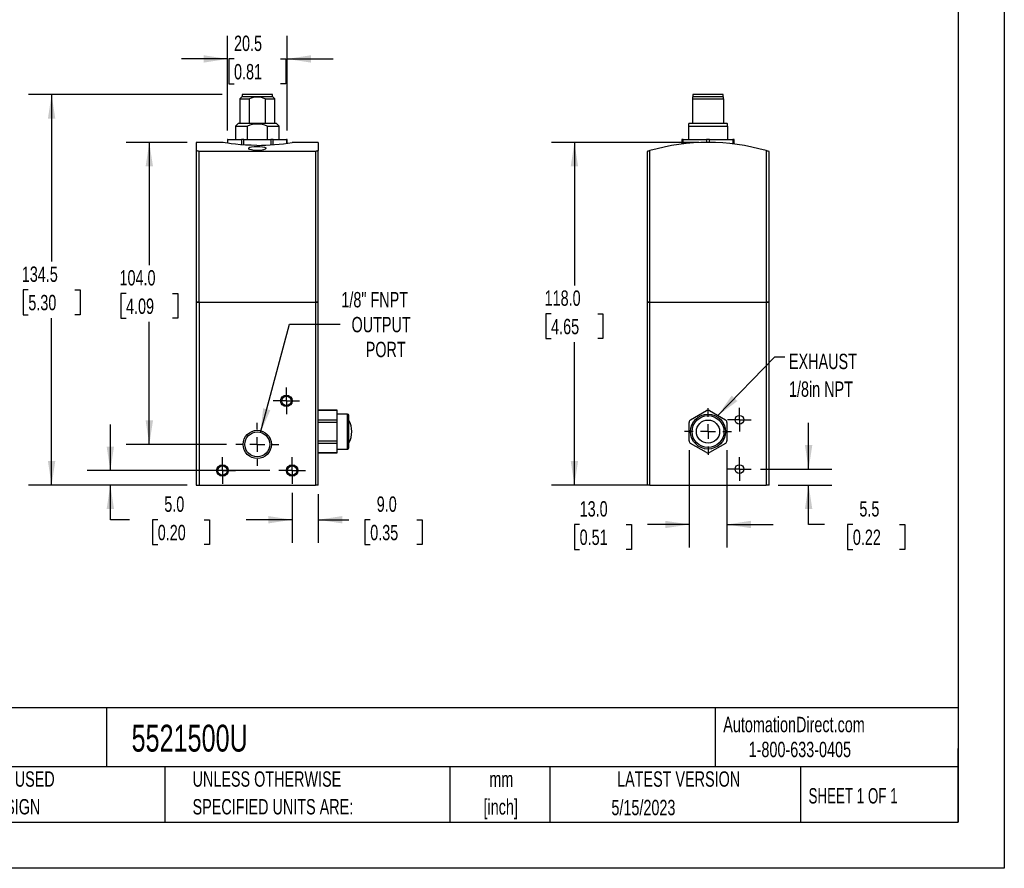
# Model space of a CAD drawing. Header units: millimetres. Extents: x 0 to 699, y 0 to 540.
# Tile 3 of 4: x 360 to 699, y 0 to 292. Entities that reach past the tile are written whole.
import ezdxf

# ---------------------------------------------------------------- set-up
doc = ezdxf.new("R2010")
doc.units = ezdxf.units.MM
doc.header["$LTSCALE"] = 2.5
doc.linetypes.add('CENTERX2', pattern=[20.32, 12.7, -2.54, 2.54, -2.54])
doc.layers.add('CENTER', color=40, linetype='CENTERX2')
doc.layers.add('DIMENSIONS', color=140, linetype='Continuous', lineweight=25)
doc.layers.add('TEXT', color=140, linetype='Continuous', lineweight=25)
doc.styles.add('SLDTEXTSTYLE0', font='TXT', dxfattribs={"width": 0.7})
doc.styles.add('SLDTEXTSTYLE1', font='TXT', dxfattribs={"width": 0.65})
doc.dimstyles.new('SLDDIMSTYLE0', dxfattribs={"dimtxt": 5.39502, "dimasz": 8.255, "dimexe": 0, "dimexo": 0.0625, "dimgap": 1.348755, "dimtad": 0, "dimtih": 1, "dimtoh": 1, "dimrnd": 1e-09, "dimzin": 4, "dimdsep": 46, "dimtxsty": 'SLDTEXTSTYLE0', "dimsah": 1, "dimcen": 0.09, "dimadec": 0, "dimazin": 1, "dimtfac": 1, "dimtmove": 0, "dimatfit": 0, "dimfxl": 0, "dimfrac": 2, "dimtolj": 1, "dimtzin": 12, "dimarcsym": 0})
doc.dimstyles.new('SLDDIMSTYLE1', dxfattribs={"dimtxt": 5.39502, "dimasz": 8.255, "dimexe": 0, "dimexo": 0.0625, "dimgap": 1.348755, "dimtad": 0, "dimtih": 1, "dimtoh": 1, "dimrnd": 1e-09, "dimzin": 12, "dimdsep": 46, "dimtxsty": 'SLDTEXTSTYLE0', "dimsah": 1, "dimcen": 0.09, "dimadec": 0, "dimazin": 3, "dimtfac": 1, "dimtmove": 0, "dimatfit": 0, "dimfxl": 0, "dimfrac": 2, "dimtolj": 1, "dimtzin": 12, "dimarcsym": 0})
doc.dimstyles.new('SLDDIMSTYLE3', dxfattribs={"dimtxt": 0.18, "dimasz": 8.255, "dimexe": 0, "dimexo": 0.0625, "dimgap": 0, "dimtad": 0, "dimtih": 1, "dimtoh": 1, "dimdec": 0, "dimrnd": 1e-09, "dimzin": 0, "dimdsep": 46, "dimtxsty": 'Standard', "dimsah": 1, "dimcen": 0.09, "dimadec": 0, "dimazin": 0, "dimtfac": 8.255, "dimtdec": 0, "dimtofl": 0, "dimtmove": 0, "dimatfit": 3, "dimfxl": 0, "dimfrac": 2, "dimtolj": 1, "dimtzin": 0, "dimarcsym": 0})
doc.dimstyles.new('SLDDIMSTYLE4', dxfattribs={"dimtxt": 5.39502, "dimasz": 8.255, "dimexe": 0, "dimexo": 0.0625, "dimgap": 1.348755, "dimtad": 0, "dimtih": 1, "dimtoh": 1, "dimrnd": 1e-09, "dimzin": 4, "dimdsep": 46, "dimtxsty": 'SLDTEXTSTYLE0', "dimsah": 1, "dimcen": 0.09, "dimadec": 0, "dimazin": 1, "dimtfac": 1, "dimtofl": 0, "dimtmove": 0, "dimatfit": 3, "dimfxl": 0, "dimfrac": 2, "dimtolj": 1, "dimtzin": 12, "dimarcsym": 0})
doc.dimstyles.new('SLDDIMSTYLE6', dxfattribs={"dimtxt": 5.39502, "dimasz": 8.255, "dimexe": 0, "dimexo": 0.0625, "dimgap": 1.348755, "dimtad": 0, "dimtih": 1, "dimtoh": 1, "dimrnd": 1e-09, "dimzin": 12, "dimdsep": 46, "dimtxsty": 'SLDTEXTSTYLE0', "dimsah": 1, "dimcen": 0, "dimadec": 0, "dimazin": 3, "dimtfac": 1, "dimtofl": 0, "dimtmove": 0, "dimatfit": 3, "dimfxl": 0, "dimfrac": 2, "dimtolj": 1, "dimtzin": 12, "dimarcsym": 0})
doc.dimstyles.new('SLDDIMSTYLE7', dxfattribs={"dimtxt": 5.39502, "dimasz": 8.255, "dimexe": 0, "dimexo": 0.0625, "dimgap": 1.348755, "dimtad": 0, "dimtih": 1, "dimtoh": 1, "dimrnd": 1e-09, "dimzin": 12, "dimdsep": 46, "dimtxsty": 'SLDTEXTSTYLE0', "dimsah": 1, "dimcen": 0.09, "dimadec": 0, "dimazin": 3, "dimtfac": 1, "dimtofl": 0, "dimtmove": 0, "dimatfit": 3, "dimfxl": 0, "dimfrac": 2, "dimtolj": 1, "dimtzin": 12, "dimarcsym": 0})

# ---------------------------------------------------------------- blocks, each defined once
blk = doc.blocks.new('SW_NOTE_0')
at = {"layer": 'TEXT', "color": 0, "linetype": 'CENTERX2', "lineweight": 18, "insert": (0, 4.75), "char_height": 3.6875, "attachment_point": 1, "style": 'SLDTEXTSTYLE0'}
blk.add_mtext('METAL WORK REGTRONIC PNEUMATIC TRANSDUCER, 4-20 mA, 0-5 VDC OR 0-10 VDC INPUT, 0.05-10 bar ADUSTABLE OUTPUT PRESSURE, 0-10 VDC,', dxfattribs=at)
blk = doc.blocks.new('SW_NOTE_0_1')
at = {"layer": 'TEXT', "color": 0, "linetype": 'CENTERX2', "lineweight": 18, "char_height": 5.292, "attachment_point": 2, "style": 'SLDTEXTSTYLE0'}
for s, insert in [('mm', (7.11, 6.82)), ('[inch]', (6.9, -2.73))]:
    blk.add_mtext(s, dxfattribs=dict(at, insert=insert))
blk = doc.blocks.new('SW_NOTE_0_2')
at = {"layer": 'TEXT', "color": 0, "linetype": 'CENTERX2', "lineweight": 18, "char_height": 5.2917, "attachment_point": 1, "style": 'SLDTEXTSTYLE0'}
for s, insert in [('UNLESS OTHERWISE', (0, 6.82)), ('SPECIFIED UNITS ARE:', (0, -2.73))]:
    blk.add_mtext(s, dxfattribs=dict(at, insert=insert))
blk = doc.blocks.new('SW_NOTE_0_6')
at = {"layer": 'TEXT', "color": 0, "linetype": 'CENTERX2', "lineweight": 18, "char_height": 5.2917, "attachment_point": 1, "style": 'SLDTEXTSTYLE0'}
for s, insert in [('METRIC UNITS USED', (0, 6.82)), ('FOR PART DESIGN', (0, -2.73))]:
    blk.add_mtext(s, dxfattribs=dict(at, insert=insert))
blk = doc.blocks.new('_D_12')
at = {"layer": 'DIMENSIONS'}
for p, q in [((431.08, 254.22), (431.08, 286.76)), ((451.55, 254.22), (451.55, 286.76)), ((431.08, 278.82), (415.2, 278.82)), ((433.3, 278.82), (431.49, 278.82)), ((431.49, 278.82), (431.49, 270.25)), ((449.33, 278.82), (451.14, 278.82)), ((451.14, 278.82), (451.14, 270.25)), ((451.55, 278.82), (467.43, 278.82)), ((431.49, 270.25), (433.3, 270.25)), ((451.14, 270.25), (449.33, 270.25))]:
    blk.add_line(p, q, dxfattribs=at)
for points in [[(431.08, 278.82), (422.82, 280.09), (422.82, 277.55)], [(451.55, 278.82), (459.81, 277.55), (459.81, 280.09)]]:
    blk.add_solid(points, dxfattribs=at)
at = {"layer": 'DIMENSIONS', "char_height": 5.292, "attachment_point": 1, "style": 'SLDTEXTSTYLE0'}
for s, insert in [('20.5', (433.3, 286.85)), ('0.81', (433.3, 277.07))]:
    blk.add_mtext(s, dxfattribs=dict(at, insert=insert))
blk = doc.blocks.new('_D_13')
at = {"layer": 'DIMENSIONS'}
for p, q in [((442.42, 150.18), (452.4, 187.42)), ((452.4, 187.42), (469.79, 187.42))]:
    blk.add_line(p, q, dxfattribs=at)
blk.add_solid([(442.42, 150.18), (445.79, 157.83), (443.33, 158.48)], dxfattribs=at)
at = {"layer": 'DIMENSIONS', "char_height": 5.292, "attachment_point": 1, "style": 'SLDTEXTSTYLE0'}
for s, insert in [('1/8" FNPT', (470.26, 198.53)), ('OUTPUT', (473.76, 189.95)), ('PORT', (478.64, 181.38))]:
    blk.add_mtext(s, dxfattribs=dict(at, insert=insert))
blk = doc.blocks.new('_D_14')
at = {"layer": 'DIMENSIONS'}
for p, q in [((390.71, 137.04), (390.71, 152.92)), ((445.6, 137.04), (382.77, 137.04)), ((417.14, 132.04), (382.77, 132.04)), ((390.71, 120.08), (390.71, 132.04)), ((397.31, 120.08), (390.71, 120.08)), ((407.03, 120.08), (405.22, 120.08)), ((405.22, 120.08), (405.22, 111.5)), ((423.07, 120.08), (424.88, 120.08)), ((424.88, 120.08), (424.88, 111.5)), ((405.22, 111.5), (407.03, 111.5)), ((424.88, 111.5), (423.07, 111.5))]:
    blk.add_line(p, q, dxfattribs=at)
for points in [[(390.71, 137.04), (391.98, 145.3), (389.44, 145.3)], [(390.71, 132.04), (389.44, 123.79), (391.98, 123.79)]]:
    blk.add_solid(points, dxfattribs=at)
at = {"layer": 'DIMENSIONS', "char_height": 5.292, "attachment_point": 1, "style": 'SLDTEXTSTYLE0'}
for s, insert in [('5.0', (409.28, 128.11)), ('0.20', (407.03, 118.32))]:
    blk.add_mtext(s, dxfattribs=dict(at, insert=insert))
blk = doc.blocks.new('_D_15')
at = {"layer": 'DIMENSIONS'}
for p, q in [((453.31, 129.33), (453.31, 112.14)), ((462.31, 128.87), (462.31, 112.14)), ((453.31, 120.08), (437.44, 120.08)), ((462.31, 120.08), (472.88, 120.08)), ((480.19, 120.08), (478.38, 120.08)), ((478.38, 120.08), (478.38, 111.5)), ((496.22, 120.08), (498.04, 120.08)), ((498.04, 120.08), (498.04, 111.5)), ((478.38, 111.5), (480.19, 111.5)), ((498.04, 111.5), (496.22, 111.5))]:
    blk.add_line(p, q, dxfattribs=at)
for points in [[(453.31, 120.08), (445.06, 121.35), (445.06, 118.81)], [(462.31, 120.08), (470.57, 118.81), (470.57, 121.35)]]:
    blk.add_solid(points, dxfattribs=at)
at = {"layer": 'DIMENSIONS', "char_height": 5.292, "attachment_point": 1, "style": 'SLDTEXTSTYLE0'}
for s, insert in [('9.0', (482.44, 128.11)), ('0.35', (480.19, 118.32))]:
    blk.add_mtext(s, dxfattribs=dict(at, insert=insert))
blk = doc.blocks.new('_D_16')
at = {"layer": 'DIMENSIONS'}
for p, q in [((429.17, 266.54), (362.55, 266.54)), ((370.49, 266.54), (370.49, 209.08)), ((362.47, 199.29), (360.66, 199.29)), ((360.66, 199.29), (360.66, 190.72)), ((378.5, 199.29), (380.32, 199.29)), ((380.32, 199.29), (380.32, 190.72)), ((360.66, 190.72), (362.47, 190.72)), ((380.32, 190.72), (378.5, 190.72)), ((370.49, 132.04), (370.49, 189.51)), ((417.14, 132.04), (362.55, 132.04))]:
    blk.add_line(p, q, dxfattribs=at)
for points in [[(370.49, 266.54), (369.22, 258.29), (371.76, 258.29)], [(370.49, 132.04), (371.76, 140.3), (369.22, 140.3)]]:
    blk.add_solid(points, dxfattribs=at)
at = {"layer": 'DIMENSIONS', "char_height": 5.292, "attachment_point": 1, "style": 'SLDTEXTSTYLE0'}
for s, insert in [('134.5', (360.23, 207.32)), ('5.30', (362.47, 197.54))]:
    blk.add_mtext(s, dxfattribs=dict(at, insert=insert))
blk = doc.blocks.new('_D_17')
at = {"layer": 'DIMENSIONS'}
for p, q in [((417.14, 250.04), (396.2, 250.04)), ((404.13, 250.04), (404.13, 207.83)), ((396.12, 198.04), (394.31, 198.04)), ((394.31, 198.04), (394.31, 189.47)), ((412.15, 198.04), (413.96, 198.04)), ((413.96, 198.04), (413.96, 189.47)), ((394.31, 189.47), (396.12, 189.47)), ((404.13, 146.04), (404.13, 188.26)), ((413.96, 189.47), (412.15, 189.47)), ((430.74, 146.04), (396.2, 146.04))]:
    blk.add_line(p, q, dxfattribs=at)
for points in [[(404.13, 250.04), (402.86, 241.79), (405.4, 241.79)], [(404.13, 146.04), (405.4, 154.3), (402.86, 154.3)]]:
    blk.add_solid(points, dxfattribs=at)
at = {"layer": 'DIMENSIONS', "char_height": 5.292, "attachment_point": 1, "style": 'SLDTEXTSTYLE0'}
for s, insert in [('104.0', (393.87, 206.07)), ('4.09', (396.12, 196.29))]:
    blk.add_mtext(s, dxfattribs=dict(at, insert=insert))
blk = doc.blocks.new('SW_CENTERMARKSYMBOL_3')
at = {"layer": 'CENTER', "color": 0}
for p, q in [((0, 2.54), (0, 4.54)), ((-2.54, 0), (-4.54, 0)), ((0, 0), (-2.54, 0)), ((0, 0), (0, 2.54)), ((0, 0), (0, -2.54)), ((0, 0), (2.54, 0)), ((2.54, 0), (4.54, 0)), ((0, -2.54), (0, -4.54))]:
    blk.add_line(p, q, dxfattribs=at)
blk = doc.blocks.new('SW_CENTERMARKSYMBOL_4')
at = {"layer": 'CENTER', "color": 0}
for p, q in [((0, 2.54), (0, 4.54)), ((-2.54, 0), (-4.54, 0)), ((0, 0), (-2.54, 0)), ((0, 0), (0, 2.54)), ((0, 0), (0, -2.54)), ((0, 0), (2.54, 0)), ((2.54, 0), (4.54, 0)), ((0, -2.54), (0, -4.54))]:
    blk.add_line(p, q, dxfattribs=at)
blk = doc.blocks.new('SW_CENTERMARKSYMBOL_5')
at = {"layer": 'CENTER', "color": 0}
for p, q in [((0, 2.54), (0, 4.54)), ((-2.54, 0), (-4.54, 0)), ((0, 0), (-2.54, 0)), ((0, 0), (0, 2.54)), ((0, 0), (0, -2.54)), ((0, 0), (2.54, 0)), ((2.54, 0), (4.54, 0)), ((0, -2.54), (0, -4.54))]:
    blk.add_line(p, q, dxfattribs=at)
blk = doc.blocks.new('SW_CENTERMARKSYMBOL_6')
at = {"layer": 'CENTER', "color": 0}
for p, q in [((0, 5.08), (0, 7.4)), ((-5.08, 0), (-7.4, 0)), ((0, 0), (-2.54, 0)), ((0, 0), (0, 2.54)), ((0, 0), (0, -2.54)), ((0, 0), (2.54, 0)), ((5.08, 0), (7.4, 0)), ((0, -5.08), (0, -7.4))]:
    blk.add_line(p, q, dxfattribs=at)
blk = doc.blocks.new('_D_18')
at = {"layer": 'DIMENSIONS'}
for p, q in [((593.32, 250.04), (542.56, 250.04)), ((550.49, 250.04), (550.49, 200.83)), ((542.48, 191.04), (540.67, 191.04)), ((540.67, 191.04), (540.67, 182.47)), ((558.51, 191.04), (560.32, 191.04)), ((560.32, 191.04), (560.32, 182.47)), ((540.67, 182.47), (542.48, 182.47)), ((550.49, 132.04), (550.49, 181.26)), ((560.32, 182.47), (558.51, 182.47)), ((575.72, 132.04), (542.56, 132.04))]:
    blk.add_line(p, q, dxfattribs=at)
for points in [[(550.49, 250.04), (549.22, 241.79), (551.76, 241.79)], [(550.49, 132.04), (551.76, 140.3), (549.22, 140.3)]]:
    blk.add_solid(points, dxfattribs=at)
at = {"layer": 'DIMENSIONS', "char_height": 5.292, "attachment_point": 1, "style": 'SLDTEXTSTYLE0'}
for s, insert in [('118.0', (540.23, 199.07)), ('4.65', (542.48, 189.29))]:
    blk.add_mtext(s, dxfattribs=dict(at, insert=insert))
blk = doc.blocks.new('_D_19')
at = {"layer": 'DIMENSIONS'}
for p, q in [((589.99, 144.09), (589.99, 110.51)), ((602.99, 144.09), (602.99, 110.51)), ((552.29, 118.45), (550.48, 118.45)), ((550.48, 118.45), (550.48, 109.87)), ((568.32, 118.45), (570.13, 118.45)), ((570.13, 118.45), (570.13, 109.87)), ((589.99, 118.45), (575.63, 118.45)), ((602.99, 118.45), (618.87, 118.45)), ((550.48, 109.87), (552.29, 109.87)), ((570.13, 109.87), (568.32, 109.87))]:
    blk.add_line(p, q, dxfattribs=at)
for points in [[(589.99, 118.45), (581.74, 119.72), (581.74, 117.18)], [(602.99, 118.45), (611.25, 117.18), (611.25, 119.72)]]:
    blk.add_solid(points, dxfattribs=at)
at = {"layer": 'DIMENSIONS', "char_height": 5.292, "attachment_point": 1, "style": 'SLDTEXTSTYLE0'}
for s, insert in [('13.0', (552.29, 126.48)), ('0.51', (552.29, 116.69))]:
    blk.add_mtext(s, dxfattribs=dict(at, insert=insert))
blk = doc.blocks.new('_D_20')
at = {"layer": 'DIMENSIONS'}
for p, q in [((631.13, 137.54), (631.13, 153.42)), ((614.51, 137.54), (639.07, 137.54)), ((620.67, 132.04), (639.07, 132.04)), ((631.13, 118.45), (631.13, 132.04)), ((636.63, 118.45), (631.13, 118.45)), ((646.36, 118.45), (644.55, 118.45)), ((644.55, 118.45), (644.55, 109.87)), ((662.39, 118.45), (664.21, 118.45)), ((664.21, 118.45), (664.21, 109.87)), ((644.55, 109.87), (646.36, 109.87)), ((664.21, 109.87), (662.39, 109.87))]:
    blk.add_line(p, q, dxfattribs=at)
for points in [[(631.13, 137.54), (632.4, 145.8), (629.86, 145.8)], [(631.13, 132.04), (629.86, 123.79), (632.4, 123.79)]]:
    blk.add_solid(points, dxfattribs=at)
at = {"layer": 'DIMENSIONS', "char_height": 5.292, "attachment_point": 1, "style": 'SLDTEXTSTYLE0'}
for s, insert in [('5.5', (648.61, 126.48)), ('0.22', (646.36, 116.69))]:
    blk.add_mtext(s, dxfattribs=dict(at, insert=insert))
blk = doc.blocks.new('SW_NOTE_0_7')
at = {"layer": 'TEXT', "color": 0, "linetype": 'CENTERX2', "lineweight": 18, "char_height": 5.292, "attachment_point": 1, "style": 'SLDTEXTSTYLE0'}
for s, insert in [('EXHAUST', (1.43, 1.02)), ('1/8in NPT', (1.43, -8.53))]:
    blk.add_mtext(s, dxfattribs=dict(at, insert=insert))
blk = doc.blocks.new('SW_CENTERMARKSYMBOL_7')
at = {"layer": 'CENTER', "color": 0}
for p, q in [((0, 5.08), (0, 8.04)), ((-5.08, 0), (-8.04, 0)), ((0, 0), (-2.54, 0)), ((0, 0), (0, 2.54)), ((0, 0), (0, -2.54)), ((0, 0), (2.54, 0)), ((5.08, 0), (8.04, 0)), ((0, -5.08), (0, -8.04))]:
    blk.add_line(p, q, dxfattribs=at)
blk = doc.blocks.new('SW_CENTERMARKSYMBOL_8')
at = {"layer": 'CENTER', "color": 0}
for p, q in [((0, 2.54), (0, 4.04)), ((-2.54, 0), (-4.04, 0)), ((0, 0), (-2.54, 0)), ((0, 0), (0, 2.54)), ((0, 0), (0, -2.54)), ((0, 0), (2.54, 0)), ((2.54, 0), (4.04, 0)), ((0, -2.54), (0, -4.04))]:
    blk.add_line(p, q, dxfattribs=at)
blk = doc.blocks.new('SW_CENTERMARKSYMBOL_9')
at = {"layer": 'CENTER', "color": 0}
for p, q in [((0, 2.54), (0, 4.04)), ((-2.54, 0), (-4.04, 0)), ((0, 0), (-2.54, 0)), ((0, 0), (0, 2.54)), ((0, 0), (0, -2.54)), ((0, 0), (2.54, 0)), ((2.54, 0), (4.04, 0)), ((0, -2.54), (0, -4.04))]:
    blk.add_line(p, q, dxfattribs=at)

msp = doc.modelspace()

# ---------------------------------------------------------------- linework, layer by layer
at = {"color": 7, "linetype": 'Continuous'}
for p, q in [((698.506, 539.757), (698.506, 0.007)), ((698.506, 0.007), (0.006, 0.007))]:
    msp.add_line(p, q, dxfattribs=at)
for p, q in [((436.115, 265.843), (435.315, 265.043)), ((435.315, 265.043), (435.315, 256.543)), ((435.315, 265.043), (438.598, 265.043)), ((436.115, 266.543), (436.115, 265.843)), ((446.515, 266.543), (436.115, 266.543)), ((436.115, 265.843), (446.515, 265.843)), ((438.598, 256.543), (438.598, 265.043)), ((444.031, 265.043), (447.315, 265.043)), ((444.031, 265.043), (444.031, 256.543)), ((446.515, 265.843), (446.515, 266.543)), ((447.315, 265.043), (446.515, 265.843)), ((447.315, 256.543), (447.315, 265.043)), ((591.293, 265.843), (591.143, 265.693)), ((591.143, 265.671), (591.143, 265.043)), ((591.143, 265.043), (601.843, 265.043)), ((591.143, 265.043), (591.143, 256.543)), ((591.293, 266.543), (591.293, 265.843)), ((596.493, 266.543), (591.293, 266.543)), ((591.293, 265.843), (596.493, 265.843)), ((601.693, 266.543), (596.493, 266.543)), ((596.493, 265.843), (601.693, 265.843)), ((601.693, 265.843), (601.693, 266.543)), ((601.843, 265.693), (601.693, 265.843)), ((601.843, 265.043), (601.843, 265.686)), ((601.843, 265.043), (601.843, 256.543)), ((434.735, 256.543), (433.815, 255.623)), ((433.815, 255.623), (433.815, 251.043)), ((433.815, 255.623), (437.944, 255.623)), ((447.895, 256.543), (434.735, 256.543)), ((437.944, 251.043), (437.944, 255.623)), ((444.685, 255.623), (448.815, 255.623)), ((444.685, 255.623), (444.685, 251.043)), ((448.815, 255.623), (447.895, 256.543)), ((448.815, 251.043), (448.815, 255.623)), ((589.913, 256.543), (589.793, 256.423)), ((589.793, 256.396), (589.793, 255.623)), ((589.793, 255.623), (603.193, 255.623)), ((589.793, 255.623), (589.793, 251.043)), ((596.493, 256.543), (589.913, 256.543)), ((603.073, 256.543), (596.493, 256.543)), ((603.193, 256.423), (603.073, 256.543)), ((603.193, 255.623), (603.193, 256.414)), ((603.193, 255.623), (603.193, 251.043)), ((431.077, 251.043), (431.077, 249.775)), ((431.211, 251.043), (431.077, 251.043)), ((431.211, 251.043), (435.83, 251.043)), ((431.211, 249.756), (431.211, 251.043)), ((436.696, 251.043), (435.83, 251.043)), ((435.83, 251.043), (435.83, 249.263)), ((436.696, 251.043), (445.933, 251.043)), ((436.696, 249.203), (436.696, 251.043)), ((446.799, 251.043), (445.933, 251.043)), ((445.933, 251.043), (445.933, 249.199)), ((446.799, 251.043), (451.418, 251.043)), ((446.799, 249.264), (446.799, 251.043)), ((451.552, 251.043), (451.418, 251.043)), ((451.418, 251.043), (451.418, 249.758)), ((451.552, 249.776), (451.552, 251.043)), ((587.493, 251.043), (587.493, 249.487)), ((587.993, 251.043), (587.493, 251.043)), ((587.993, 251.043), (595.993, 251.043)), ((587.993, 249.547), (587.993, 251.043)), ((596.993, 251.043), (595.993, 251.043)), ((595.993, 251.043), (595.993, 250.042)), ((596.993, 251.043), (604.993, 251.043)), ((596.993, 250.042), (596.993, 251.043)), ((605.493, 251.043), (604.993, 251.043)), ((604.993, 251.043), (604.993, 249.547)), ((605.493, 249.487), (605.493, 251.043)), ((429.351, 250.043), (420.315, 250.043)), ((420.315, 250.043), (420.315, 247.25)), ((462.315, 250.043), (453.315, 250.043)), ((462.315, 250.043), (462.315, 247.25)), ((608.493, 249.05), (608.493, 249.057)), ((420.315, 247.25), (420.315, 195.043)), ((461.315, 246.958), (421.315, 246.958)), ((421.315, 195.043), (421.315, 246.958)), ((461.315, 246.958), (461.314, 195.043)), ((462.315, 195.043), (462.315, 247.25)), ((575.493, 246.958), (575.493, 195.043)), ((576.493, 195.043), (576.493, 247.25)), ((616.493, 247.25), (616.493, 195.043)), ((617.493, 195.043), (617.493, 246.958)), ((421.315, 195.043), (420.315, 195.043)), ((420.315, 195.023), (420.315, 132.043)), ((420.315, 195.023), (421.315, 195.023)), ((421.315, 195.043), (461.314, 195.043)), ((421.315, 195.023), (421.315, 195.043)), ((421.315, 195.023), (461.315, 195.023)), ((421.315, 195.023), (421.315, 132.043)), ((462.315, 195.043), (461.314, 195.043)), ((461.315, 195.023), (461.315, 195.043)), ((461.315, 195.023), (461.315, 132.043)), ((461.315, 195.023), (462.315, 195.023)), ((462.315, 132.043), (462.315, 195.023)), ((576.493, 195.043), (575.493, 195.043)), ((575.493, 195.023), (576.493, 195.023)), ((575.493, 195.023), (575.493, 132.043)), ((576.493, 195.043), (616.493, 195.043)), ((576.493, 195.023), (576.493, 195.043)), ((576.493, 132.043), (576.493, 195.023)), ((576.493, 195.023), (616.493, 195.023)), ((617.493, 195.043), (616.493, 195.043)), ((616.493, 195.023), (616.493, 195.043)), ((616.493, 195.023), (616.493, 132.043)), ((616.493, 195.023), (617.493, 195.023)), ((617.493, 132.043), (617.493, 195.023)), ((468.815, 157.794), (462.315, 157.794)), ((468.815, 157.66), (462.315, 157.66)), ((468.815, 157.66), (468.815, 157.794)), ((468.815, 154.485), (468.815, 157.66)), ((472.315, 156.443), (468.815, 156.443)), ((472.315, 144.443), (472.315, 156.443)), ((472.815, 144.943), (472.815, 155.943)), ((590.493, 154.485), (595.993, 157.66)), ((596.993, 157.66), (602.493, 154.485)), ((462.315, 154.485), (468.815, 154.485)), ((468.815, 153.619), (462.315, 153.619)), ((468.815, 153.619), (468.815, 154.485)), ((468.815, 147.268), (468.815, 153.619)), ((589.993, 147.268), (589.993, 153.619)), ((602.993, 153.619), (602.993, 147.268)), ((462.315, 147.268), (468.815, 147.268)), ((468.815, 146.402), (462.315, 146.402)), ((468.815, 146.402), (468.815, 147.268)), ((468.815, 143.227), (468.815, 146.402)), ((595.993, 143.227), (590.493, 146.402)), ((602.493, 146.402), (596.993, 143.227)), ((462.315, 143.227), (468.815, 143.227)), ((462.315, 143.093), (468.815, 143.093)), ((468.815, 144.443), (472.315, 144.443)), ((468.815, 143.093), (468.815, 143.227)), ((420.315, 132.043), (421.315, 132.043)), ((421.315, 132.043), (461.315, 132.043)), ((462.315, 132.043), (461.315, 132.043)), ((576.493, 132.043), (575.493, 132.043)), ((576.493, 132.043), (616.493, 132.043)), ((617.493, 132.043), (616.493, 132.043))]:
    msp.add_line(p, q)
at = {"flags": 128}
for points in [[(441.205, 249.05), (439.236, 249.08), (437.269, 249.164), (435.472, 249.287), (433.79, 249.443), (432.349, 249.606), (431.125, 249.768), (430.213, 249.901), (429.597, 249.998), (429.331, 250.041), (429.351, 250.037)], [(443.448, 247.498), (443.014, 247.398), (442.141, 247.283), (441.172, 247.251), (440.191, 247.312), (439.315, 247.463), (438.671, 247.682), (438.347, 247.93), (438.371, 248.172), (438.724, 248.382), (439.356, 248.542), (440.198, 248.646), (441.163, 248.688), (442.155, 248.665), (443.065, 248.576), (443.785, 248.422), (444.218, 248.213), (444.302, 247.969), (444.035, 247.722), (443.448, 247.498)]]:
    msp.add_lwpolyline(points, dxfattribs=at)
for centre, radius in [((451.315, 161.043), 2), ((451.315, 161.043), 1.621), ((596.493, 150.443), 6), ((596.493, 150.443), 5.5), ((607.293, 154.543), 1.5), ((596.493, 150.441), 4), ((441.315, 146.043), 4.864), ((441.315, 146.043), 4.283), ((429.315, 137.043), 2), ((453.315, 137.043), 2), ((607.293, 137.543), 1.5), ((429.315, 137.043), 1.621), ((453.315, 137.043), 1.621)]:
    msp.add_circle(centre, radius)
for centre, radius, start, end in [((441.315, 259.478), 6.193, 63.98519, 116.01481), ((441.315, 248.656), 7.74, 64.1852, 115.8148), ((441.227, 323.115), 74.064, 269.98313, 279.39268), ((596.493, 177.043), 73, 74.0992, 105.90101), ((400.315, 177.043), 73, 73.28141, 74.0992), ((596.493, 177.043), 73, 105.90101, 106.71859), ((596.493, 177.043), 73, 73.28141, 74.0992), ((472.315, 155.943), 0.5, 0, 90), ((596.493, 156.794), 1, 60, 120), ((465.542, 150.443), 8.3, 331.21428, 28.73309), ((590.993, 153.619), 1, 120, 180), ((601.993, 153.619), 1, 0, 60), ((590.993, 147.268), 1, 180, 240), ((601.993, 147.268), 1, 300, 0), ((472.315, 144.943), 0.5, 270, 0), ((596.493, 144.093), 1, 240, 300)]:
    msp.add_arc(centre, radius, start, end)
msp.add_ellipse((482.314, 177.043), major_axis=(43.775, 58.419), ratio=0.9999931, start_param=0.9205868, end_param=0.9348562)
at = {"layer": 'TEXT'}
for p, q in [((682.625, 523.875), (682.625, 15.875)), ((682.625, 55.315), (15.875, 55.315)), ((389.397, 55.315), (389.397, 34.925)), ((598.938, 55.315), (598.938, 34.925)), ((682.625, 15.875), (682.625, 41.275)), ((682.625, 34.925), (15.875, 34.925)), ((409.45, 34.925), (409.45, 15.875)), ((507.561, 34.925), (507.561, 15.875)), ((542.03, 34.925), (542.03, 15.875)), ((628.372, 34.925), (628.372, 15.875)), ((15.875, 15.875), (682.625, 15.875))]:
    msp.add_line(p, q, dxfattribs=at)

# ---------------------------------------------------------------- block references
at = {"layer": 'CENTER'}
for name, p in [('SW_CENTERMARKSYMBOL_3', (451.315, 161.043)), ('SW_CENTERMARKSYMBOL_7', (596.493, 150.443)), ('SW_CENTERMARKSYMBOL_8', (607.293, 154.543)), ('SW_CENTERMARKSYMBOL_6', (441.315, 146.043)), ('SW_CENTERMARKSYMBOL_4', (429.315, 137.043)), ('SW_CENTERMARKSYMBOL_5', (453.315, 137.043)), ('SW_CENTERMARKSYMBOL_9', (607.293, 137.543))]:
    msp.add_blockref(name, p, dxfattribs=at)
at = {"layer": 'TEXT', "linetype": 'CENTERX2', "lineweight": 18}
for name, p in [('SW_NOTE_0_7', (622.933, 176.245)), ('SW_NOTE_0', (19.156, 45.905)), ('SW_NOTE_0_6', (321.196, 26.589)), ('SW_NOTE_0_2', (419.02, 26.589)), ('SW_NOTE_0_1', (518.215, 26.541))]:
    msp.add_blockref(name, p, dxfattribs=at)

# ---------------------------------------------------------------- texts
for s, insert, char_height, attachment_point, style in [('AutomationDirect.com', (601.737, 52.191), 5.29167, 1, 'SLDTEXTSTYLE0'), ('5521500U', (398.019, 49.476), 9.2604, 1, 'SLDTEXTSTYLE0'), ('1-800-633-0405', (610.479, 43.593), 5.29167, 1, 'SLDTEXTSTYLE0'), ('LATEST VERSION', (586.38, 33.41), 5.29167, 2, 'SLDTEXTSTYLE0'), ('SHEET 1 OF 1', (631.103, 27.629), 5.29167, 1, 'SLDTEXTSTYLE1'), ('5/15/2023', (574.254, 23.595), 5.2917, 2, 'SLDTEXTSTYLE0')]:
    msp.add_mtext(s, dxfattribs=dict(at, insert=insert, char_height=char_height, attachment_point=attachment_point, style=style))

# ---------------------------------------------------------------- dimensions: what is measured, and where the dimension line sits
at = {"layer": 'DIMENSIONS'}
for base, p1, p2, dimstyle, picture, middle in [((451.5522, 278.8239), (431.077, 251.0435), (451.5522, 251.0435), 'SLDDIMSTYLE1', '_D_12', (441.3146, 278.8239)), ((589.993, 118.448), (602.993, 147.268), (589.993, 147.268), 'SLDDIMSTYLE0', '_D_19', (560.305, 118.448)), ((453.315, 120.078), (462.315, 132.043), (453.315, 132.503), 'SLDDIMSTYLE0', '_D_15', (488.208, 120.078))]:
    dim = msp.add_linear_dim(base=base, p1=p1, p2=p2, dimstyle=dimstyle, dxfattribs=at)
    dim.commit()
    dim.dimension.update_dxf_attribs({"geometry": picture, "text_midpoint": middle, "dimtype": 160})
for base, p1, p2, dimstyle, picture, middle in [((370.488, 266.543), (420.315, 132.043), (436.115, 266.543), 'SLDDIMSTYLE7', '_D_16', (370.488, 199.293)), ((404.133, 146.043), (420.315, 250.043), (433.911, 146.043), 'SLDDIMSTYLE4', '_D_17', (404.133, 198.043)), ((550.493, 250.043), (578.893, 132.043), (596.493, 250.043), 'SLDDIMSTYLE4', '_D_18', (550.493, 191.043)), ((390.705, 132.043), (448.775, 137.043), (420.315, 132.043), 'SLDDIMSTYLE0', '_D_14', (390.705, 120.078)), ((631.129, 132.043), (611.333, 137.543), (617.493, 132.043), 'SLDDIMSTYLE1', '_D_20', (631.129, 118.448))]:
    dim = msp.add_linear_dim(base=base, p1=p1, p2=p2, angle=90, dimstyle=dimstyle, dxfattribs=at)
    dim.commit()
    dim.dimension.update_dxf_attribs({"geometry": picture, "text_midpoint": middle, "dimtype": 160})
dim = msp.add_diameter_dim_2p(p1=(440.206, 141.906), p2=(442.423, 150.181), text='1/8" FNPT\\POUTPUT\\PPORT', dimstyle='SLDDIMSTYLE6', override={"dimpost": '<>'}, dxfattribs=at)
dim.commit()
dim.dimension.update_dxf_attribs({"geometry": '_D_13', "text_midpoint": (488.178, 187.417), "dimtype": 163})

# ---------------------------------------------------------------- leaders
at = {"layer": 'TEXT', "linetype": 'CENTERX2', "lineweight": 18}
msp.add_leader([(599.888, 155.989), (619.523, 176.245), (622.933, 176.245)], dimstyle='SLDDIMSTYLE3', dxfattribs=at)

doc.saveas('drawing.dxf')
